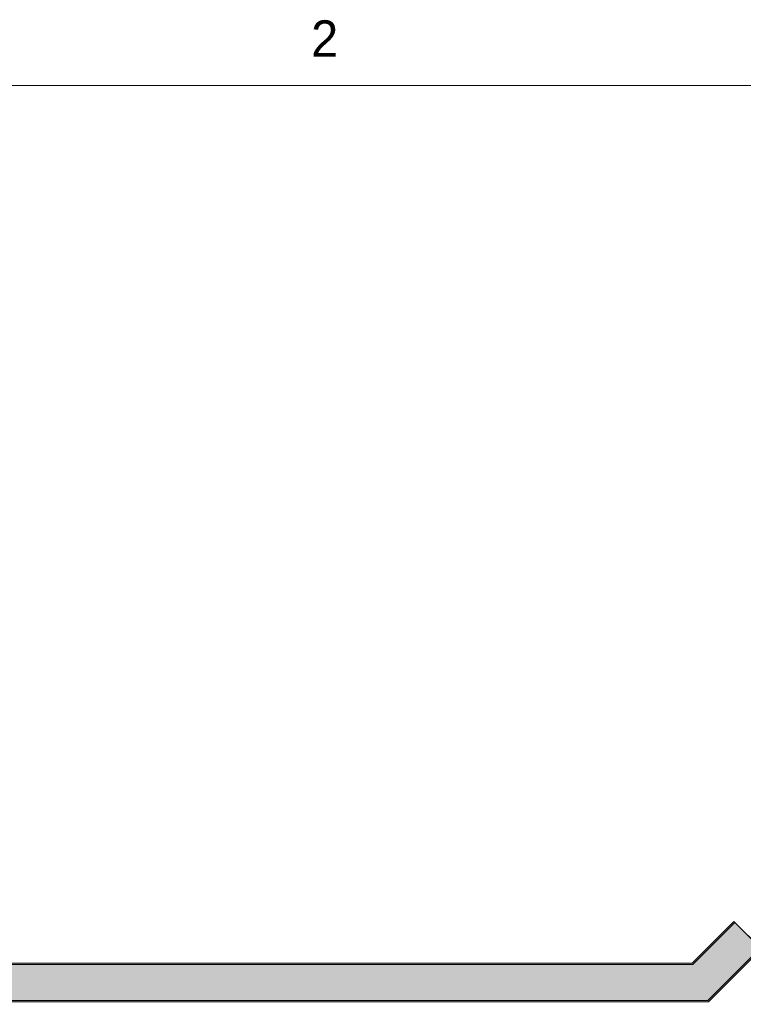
# Model space of a CAD drawing. Header units: millimetres. Extents: x 17 to 413, y 4 to 292.
# Tile 201 of 224: x 64 to 89, y 258 to 292. Entities that reach past the tile are written whole.
import ezdxf
from ezdxf.enums import TextEntityAlignment as Align

# ---------------------------------------------------------------- set-up
doc = ezdxf.new("R2010")
doc.units = ezdxf.units.MM
doc.linetypes.add('DASHED', pattern=[1.524, 1.27, -0.254])
for name, color, linetype in [('FILL-C_9EB2DB', 7, 'Continuous'), ('LINE-INK', 7, 'Continuous'), ('LINE-STEEL', 7, 'Continuous'), ('LINE-STEEL-DASH', 7, 'DASHED'), ('TEXT-STEEL_GREY', 7, 'Continuous')]:
    doc.layers.add(name, color=color, linetype=linetype)

msp = doc.modelspace()

# ---------------------------------------------------------------- hatches: boundary and pattern name
at = {"layer": 'FILL-C_9EB2DB', "true_color": 0x9eb2db}
h = msp.add_hatch(color=256, dxfattribs=at)
h.dxf.hatch_style = 1
h.paths.add_polyline_path([(58.854, 259.454), (86.976, 259.454), (88.426, 260.904), (88.462, 260.867), (86.998, 259.402), (58.854, 259.402)])
h = msp.add_hatch(color=256, dxfattribs=at)
h.dxf.hatch_style = 1
h.paths.add_polyline_path([(58.854, 259.402), (58.854, 259.454), (86.976, 259.454), (88.426, 260.904), (88.462, 260.867), (86.998, 259.402)])
h = msp.add_hatch(color=256, dxfattribs=at)
h.dxf.hatch_style = 1
h.paths.add_polyline_path([(58.854, 259.402), (86.998, 259.402), (88.462, 260.867), (89.347, 259.982), (87.516, 258.152), (58.854, 258.152)])
h = msp.add_hatch(color=256, dxfattribs=at)
h.dxf.hatch_style = 1
h.paths.add_polyline_path([(58.854, 258.152), (58.854, 259.402), (86.998, 259.402), (88.462, 260.867), (88.462, 260.867), (89.347, 259.982), (87.516, 258.152), (87.516, 258.152), (87.516, 258.152), (87.516, 258.152), (87.516, 258.152), (87.516, 258.152), (58.854, 258.152)])
h = msp.add_hatch(color=256, dxfattribs=at)
h.dxf.hatch_style = 1
h.paths.add_polyline_path([(58.854, 258.152), (87.516, 258.152), (89.347, 259.982), (89.384, 259.946), (87.538, 258.1), (58.854, 258.1)])
h = msp.add_hatch(color=256, dxfattribs=at)
h.dxf.hatch_style = 1
h.paths.add_polyline_path([(58.854, 258.1), (58.854, 258.152), (87.516, 258.152), (89.347, 259.982), (89.384, 259.946), (87.538, 258.1)])
h = msp.add_hatch(color=256, dxfattribs=at)
h.dxf.hatch_style = 1
h.paths.add_polyline_path([(86.998, 259.402), (86.999, 259.402), (86.998, 259.402)])
h = msp.add_hatch(color=256, dxfattribs=at)
h.dxf.hatch_style = 1
h.paths.add_polyline_path([(87.538, 258.1), (87.539, 258.1), (87.538, 258.1)])

# ---------------------------------------------------------------- linework, layer by layer
at = {"layer": 'LINE-INK', "lineweight": 5}
msp.add_lwpolyline([(20, 7), (413, 7), (413, 290), (20, 290)], close=True, dxfattribs=at)
at = {"layer": 'LINE-STEEL', "lineweight": 5}
for points in [[(58.854, 259.454), (86.976, 259.454), (88.426, 260.904), (88.462, 260.867), (86.998, 259.402), (58.854, 259.402)], [(58.854, 259.402), (58.854, 259.454), (86.976, 259.454), (88.426, 260.904), (88.462, 260.867), (86.998, 259.402)], [(58.854, 259.402), (86.998, 259.402), (88.462, 260.867), (89.347, 259.982), (87.516, 258.152), (58.854, 258.152)], [(58.854, 258.152), (58.854, 259.402), (86.998, 259.402), (88.462, 260.867), (88.462, 260.867), (89.347, 259.982), (87.516, 258.152), (87.516, 258.152), (87.516, 258.152), (87.516, 258.152), (87.516, 258.152), (87.516, 258.152), (58.854, 258.152)], [(58.854, 258.152), (87.516, 258.152), (89.347, 259.982), (89.384, 259.946), (87.538, 258.1), (58.854, 258.1)], [(58.854, 258.1), (58.854, 258.152), (87.516, 258.152), (89.347, 259.982), (89.384, 259.946), (87.538, 258.1)], [(86.998, 259.402), (86.999, 259.402), (86.998, 259.402)], [(87.538, 258.1), (87.539, 258.1), (87.538, 258.1)]]:
    msp.add_lwpolyline(points, close=True, dxfattribs=at)
at = {"layer": 'LINE-STEEL-DASH', "lineweight": 5}
for points in [[(58.854, 259.454), (86.976, 259.454), (88.426, 260.904), (88.462, 260.867), (88.462, 260.867), (89.04, 260.289)], [(89.04, 243.098), (89.04, 259.602), (87.538, 258.1), (58.854, 258.1)]]:
    msp.add_lwpolyline(points, dxfattribs=at)
msp.add_lwpolyline([(87.538, 258.1), (87.539, 258.1), (87.538, 258.1)], close=True, dxfattribs=at)

# ---------------------------------------------------------------- texts
at = {"layer": 'TEXT-STEEL_GREY'}
msp.add_text('2', height=1.27, dxfattribs=at).set_placement((74.188, 291), align=Align.CENTER)

doc.saveas('drawing.dxf')
